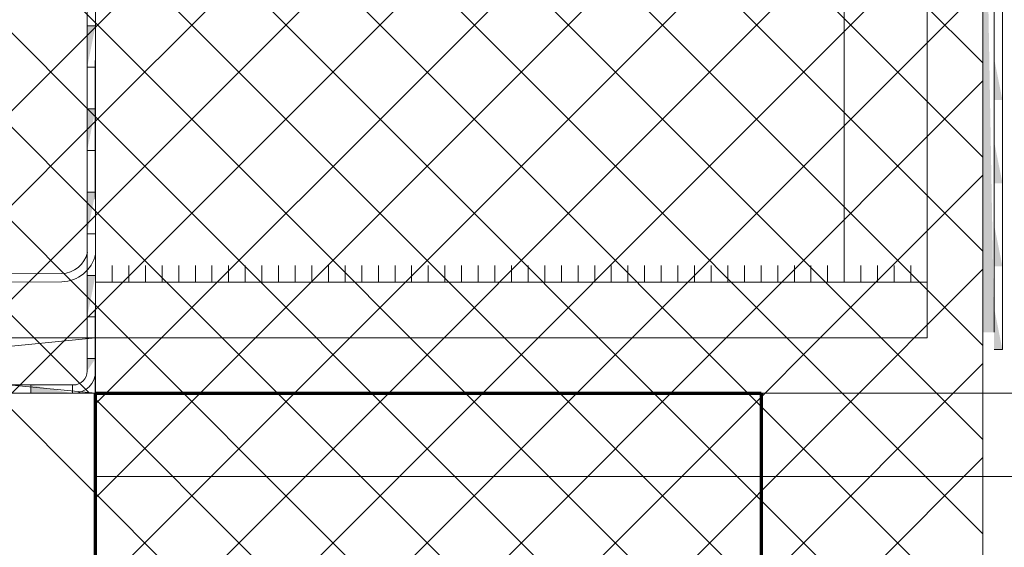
# Model space of a CAD drawing. Header units: millimetres. Extents: x 0 to 96, y -6 to 70.6.
# Tile 8 of 138: x 24.1 to 25, y -3.3 to -2.8. Entities that reach past the tile are written whole.
import ezdxf

# ---------------------------------------------------------------- set-up
doc = ezdxf.new("R2010")
doc.units = ezdxf.units.MM
doc.linetypes.add('HIDDEN', pattern=[0.375, 0.25, -0.125])
doc.styles.add('Arial Narrow', font='ARIALN.TTF')
doc.dimstyles.new('Arch_Strakon_dimstyle', dxfattribs={"dimtxt": 15.75, "dimasz": 1, "dimexe": 1.25, "dimexo": 0.0625, "dimgap": 1, "dimtad": 0, "dimdec": 3, "dimzin": 12, "dimdsep": 46, "dimtxsty": 'Arial Narrow', "dimblk": 'Arrowhead_Tick', "dimsah": 1, "dimcen": 0, "dimse1": 1, "dimse2": 1, "dimclrd": 6, "dimclrt": 2, "dimazin": 0, "dimtfac": 1, "dimtdec": 4, "dimtmove": 0, "dimatfit": 3, "dimldrblk": 'NONE', "dimfxl": 1, "dimtvp": 1, "dimtolj": 1, "dimtzin": 0, "dimlwd": 13, "dimarcsym": 2})

# ---------------------------------------------------------------- blocks, each defined once
blk = doc.blocks.new('Arrowhead_Tick')
at = {"color": 0, "linetype": 'Continuous', "lineweight": -2}
for p, q in [((0, 20), (0, -10)), ((-1, 0), (0, 0)), ((10, 0), (0, 0))]:
    blk.add_line(p, q, dxfattribs=at)
at = {"color": 2, "linetype": 'Continuous', "lineweight": 35}
blk.add_line((4.419, 4.419), (-4.419, -4.419), dxfattribs=at)
blk = doc.blocks.new('*D90')
at = {"color": 6, "linetype": 'Continuous', "lineweight": 13}
blk.add_line((24.20627, -1.33862), (25.23361, -1.33862), dxfattribs=at)
at = {"layer": 'Defpoints', "color": 0}
for p in [(25.24361, -1.33862), (25.24361, -3.8306), (24.19627, -4.55915)]:
    blk.add_point(p, dxfattribs=at)
at = {"color": 6, "lineweight": 13, "xscale": 0.01, "yscale": 0.01, "zscale": 0.01}
for p, rotation in [((25.24361, -1.33862), 360), ((24.19627, -1.33862), 180)]:
    blk.add_blockref('Arrowhead_Tick', p, dxfattribs=dict(at, rotation=rotation))
at = {"color": 5, "lineweight": 0, "insert": (24.71994, -1.19928), "char_height": 0.175, "attachment_point": 5, "style": 'Arial Narrow'}
blk.add_mtext('\\A1;209', dxfattribs=at)
blk = doc.blocks.new('_None')
blk = doc.blocks.new('*D215')
at = {"color": 6, "linetype": 'Continuous', "lineweight": 13}
blk.add_line((24.20627, -0.16909), (32.79428, -0.16909), dxfattribs=at)
at = {"layer": 'Defpoints', "color": 0}
for p in [(32.80428, -0.16909), (32.80428, -1.66753), (24.19627, -4.55915)]:
    blk.add_point(p, dxfattribs=at)
at = {"color": 6, "lineweight": 13, "xscale": 0.01, "yscale": 0.01, "zscale": 0.01}
blk.add_blockref('Arrowhead_Tick', (32.80428, -0.16909), dxfattribs=at)
at = {"color": 6, "lineweight": 13, "xscale": 0.01, "yscale": 0.01, "zscale": 0.01, "rotation": 180}
blk.add_blockref('Arrowhead_Tick', (24.19627, -0.16909), dxfattribs=at)
at = {"color": 2, "lineweight": 0, "insert": (28.50027, -0.04003), "char_height": 0.1575, "attachment_point": 5, "style": 'Arial Narrow'}
blk.add_mtext('\\A1;1722', dxfattribs=at)

msp = doc.modelspace()

# ---------------------------------------------------------------- hatches: boundary and pattern name
at = {"lineweight": 13, "true_color": 0xff0000}
for points in [[(24.9962649, -2.5323459), (24.9962712, -2.7091534), (24.9962712, -3.1041534), (25.0063717, -3.1041534)], [(24.1887675, -2.8653991), (24.1887675, -2.8278991), (24.1962676, -2.8278991)], [(25.0063717, -2.8573459), (25.0138717, -2.8948459), (25.0063717, -2.8948459)], [(24.1887675, -2.9403991), (24.1887675, -2.9028991), (24.1962676, -2.9028991)], [(25.0063717, -2.932346), (25.0138717, -2.9698459), (25.0063717, -2.9698459)], [(24.1887675, -3.015399), (24.1887675, -2.977899), (24.1962676, -2.977899)], [(25.0063717, -3.0073459), (25.0138717, -3.0448459), (25.0063717, -3.0448459)], [(24.1887675, -3.090399), (24.1887675, -3.052899), (24.1962676, -3.052899)], [(25.0063717, -3.0823459), (25.0138717, -3.119846), (25.0063717, -3.119846)], [(24.1887676, -3.1391492), (24.1887675, -3.127899), (24.1962676, -3.127899)], [(24.138043, -3.1516492), (24.138043, -3.1591492), (24.175543, -3.1591492)]]:
    msp.add_hatch(color=1, dxfattribs=at).paths.add_polyline_path(points)

# ---------------------------------------------------------------- linework, layer by layer
at = {"color": 3, "linetype": 'HIDDEN', "lineweight": 25, "ltscale": 0.5}
msp.add_line((24.1962676, -4.5591492), (24.1962676, -1.0037095), dxfattribs=at)
at = {"color": 6, "linetype": 'Continuous', "lineweight": 13}
for p, q in [((24.8712675, -3.0591492), (24.8712675, -2.1591471)), ((24.9962649, -3.1041534), (24.9962649, -2.3491774)), ((25.0063717, -2.349181), (25.0063717, -3.1041534)), ((24.1887676, -3.1391492), (24.1887675, -2.3778992)), ((24.1962676, -2.3778992), (24.1962676, -3.1391492)), ((24.1962676, -2.3991472), (24.1962676, -3.1041492)), ((24.9460955, -2.4009942), (24.9460955, -3.0591492)), ((24.6163156, -2.4091472), (24.1962676, -2.8291952)), ((24.7011684, -2.4091472), (24.1962676, -2.914048)), ((24.7860212, -2.4091472), (24.1962676, -2.9989008)), ((24.870874, -2.4091472), (24.1962676, -3.0837536)), ((24.9557268, -2.4091472), (24.1962676, -3.1686064)), ((24.6163156, -2.4091472), (24.1962676, -2.8291952)), ((24.7011684, -2.4091472), (24.1962676, -2.914048)), ((24.7860212, -2.4091472), (24.1962676, -2.9989008)), ((24.870874, -2.4091472), (24.1962676, -3.0837536)), ((24.9557268, -2.4091472), (24.1962676, -3.1686064)), ((24.2044853, -2.4091472), (24.9962676, -3.2009294)), ((24.2044853, -2.4091472), (24.9962676, -3.2009294)), ((24.2893381, -2.4091472), (24.9962676, -3.1160766)), ((24.2893381, -2.4091472), (24.9962676, -3.1160766)), ((24.3741909, -2.4091472), (24.9962676, -3.0312238)), ((24.3741909, -2.4091472), (24.9962676, -3.0312238)), ((24.4590437, -2.4091472), (24.9962676, -2.946371)), ((24.4590437, -2.4091472), (24.9962676, -2.946371)), ((24.5438965, -2.4091472), (24.9962676, -2.8615182)), ((24.5438965, -2.4091472), (24.9962676, -2.8615182)), ((24.9962677, -4.9117746), (24.9962688, -2.4091423)), ((24.9962677, -4.9117746), (24.9962688, -2.4091423)), ((24.9962676, -2.4534592), (24.1962676, -3.2534592)), ((24.9962676, -2.4534592), (24.1962676, -3.2534592)), ((25.0063717, -3.1041534), (25.0063717, -2.4823459)), ((25.0138717, -2.4823459), (25.0138717, -3.1041534)), ((24.1962676, -2.4857822), (24.9962676, -3.2857822)), ((24.1962676, -2.4857822), (24.9962676, -3.2857822)), ((23.540812, -2.5091492), (24.190812, -3.1591492)), ((23.6256648, -2.5091492), (24.1962676, -3.0797519)), ((23.7105176, -2.5091492), (24.1962676, -2.9948991)), ((23.7953704, -2.5091492), (24.1962676, -2.9100463)), ((23.8802232, -2.5091492), (24.1962676, -2.8251935)), ((24.9962676, -2.538312), (24.1962676, -3.338312)), ((24.9962676, -2.538312), (24.1962676, -3.338312)), ((24.1962676, -2.570635), (24.9962676, -3.370635)), ((24.1962676, -2.570635), (24.9962676, -3.370635)), ((24.9962676, -2.6231649), (24.1962676, -3.4231649)), ((24.9962676, -2.6231649), (24.1962676, -3.4231649)), ((24.1962676, -2.6554879), (24.9962676, -3.4554879)), ((24.1962676, -2.6554879), (24.9962676, -3.4554879)), ((24.9962676, -2.7080177), (24.1962676, -3.5080177)), ((24.9962676, -2.7080177), (24.1962676, -3.5080177)), ((24.1962676, -2.7403407), (24.9962676, -3.5403407)), ((24.1962676, -2.7403407), (24.9962676, -3.5403407)), ((24.9962676, -2.7928705), (24.1962676, -3.5928705)), ((24.9962676, -2.7928705), (24.1962676, -3.5928705)), ((24.1962676, -2.8291952), (23.8663136, -3.1591492)), ((24.1962676, -2.8251935), (24.9962676, -3.6251935)), ((24.1962676, -2.8251935), (24.9962676, -3.6251935)), ((25.0063717, -2.8573459), (25.0063717, -2.8948459)), ((25.0138717, -2.8948459), (25.0138717, -2.8573459)), ((24.9962676, -2.8777233), (24.1962676, -3.6777233)), ((24.9962676, -2.8777233), (24.1962676, -3.6777233)), ((24.1962676, -2.9100463), (24.9962676, -3.7100463)), ((24.1962676, -2.9100463), (24.9962676, -3.7100463)), ((24.1962676, -2.914048), (23.9511664, -3.1591492)), ((25.0063717, -2.932346), (25.0063717, -2.9698459)), ((25.0138717, -2.9698459), (25.0138717, -2.932346)), ((24.9962676, -2.9625761), (24.1962676, -3.7625761)), ((24.9962676, -2.9625761), (24.1962676, -3.7625761)), ((24.1962676, -2.9989008), (24.0360192, -3.1591492)), ((24.1962676, -2.9948991), (24.9962676, -3.7948991)), ((24.1962676, -2.9948991), (24.9962676, -3.7948991)), ((25.0063717, -3.0073459), (25.0063717, -3.0448459)), ((25.0138717, -3.0448459), (25.0138717, -3.0073459)), ((24.2112675, -3.0591472), (24.2112675, -3.0441472)), ((24.2262675, -3.0591492), (24.2262675, -3.0441492)), ((24.2412675, -3.0591492), (24.2412675, -3.0441492)), ((24.2562675, -3.0591472), (24.2562675, -3.0441472)), ((24.2712675, -3.0591472), (24.2712675, -3.0441472)), ((24.2862675, -3.0591472), (24.2862675, -3.0441472)), ((24.3012675, -3.0591492), (24.3012675, -3.0441492)), ((24.3162675, -3.0591492), (24.3162675, -3.0441492)), ((24.3312675, -3.0591492), (24.3312675, -3.0441492)), ((24.3462675, -3.0591492), (24.3462675, -3.0441492)), ((24.3612675, -3.0591492), (24.3612675, -3.0441492)), ((24.3762675, -3.0591492), (24.3762675, -3.0441492)), ((24.3912675, -3.0591492), (24.3912675, -3.0441492)), ((24.4062675, -3.0591492), (24.4062675, -3.0441492)), ((24.4212675, -3.0591492), (24.4212675, -3.0441492)), ((24.4362675, -3.0591492), (24.4362675, -3.0441492)), ((24.4512675, -3.0591492), (24.4512675, -3.0441492)), ((24.4662675, -3.0591492), (24.4662675, -3.0441492)), ((24.4812675, -3.0591492), (24.4812675, -3.0441492)), ((24.4962675, -3.0591492), (24.4962675, -3.0441492)), ((24.5112675, -3.0591492), (24.5112675, -3.0441492)), ((24.5262675, -3.0591492), (24.5262675, -3.0441492)), ((24.5412675, -3.0591492), (24.5412675, -3.0441492)), ((24.5562675, -3.0591492), (24.5562675, -3.0441492)), ((24.5712675, -3.0591492), (24.5712675, -3.0441492)), ((24.5862675, -3.0591492), (24.5862675, -3.0441492)), ((24.6012675, -3.0591492), (24.6012675, -3.0441492)), ((24.6162675, -3.0591492), (24.6162675, -3.0441492)), ((24.6312675, -3.0591492), (24.6312675, -3.0441492)), ((24.6462675, -3.0591492), (24.6462675, -3.0441492)), ((24.6612675, -3.0591492), (24.6612675, -3.0441492)), ((24.6762675, -3.0591492), (24.6762675, -3.0441492)), ((24.6912675, -3.0591492), (24.6912675, -3.0441492)), ((24.7062675, -3.0591492), (24.7062675, -3.0441492)), ((24.7212675, -3.0591492), (24.7212675, -3.0441492)), ((24.7362675, -3.0591492), (24.7362675, -3.0441492)), ((24.7512675, -3.0591492), (24.7512675, -3.0441492)), ((24.7662675, -3.0591492), (24.7662675, -3.0441492)), ((24.7812675, -3.0591492), (24.7812675, -3.0441492)), ((24.7962675, -3.0591492), (24.7962675, -3.0441492)), ((24.8112675, -3.0591492), (24.8112675, -3.0441492)), ((24.8262675, -3.0591492), (24.8262675, -3.0441492)), ((24.8412675, -3.0591492), (24.8412675, -3.0441492)), ((24.8562675, -3.0591492), (24.8562675, -3.0441492)), ((24.8712675, -3.0591492), (24.8712675, -3.0441492)), ((24.8862675, -3.0591492), (24.8862675, -3.0441492)), ((24.9012675, -3.0591492), (24.9012675, -3.0441492)), ((24.9162675, -3.0591492), (24.9162675, -3.0441492)), ((24.9312675, -3.0591492), (24.9312675, -3.0441492)), ((24.1657047, -3.0512283), (24.0287092, -3.0516507)), ((24.9962676, -3.0474289), (24.1962676, -3.8474289)), ((24.9962676, -3.0474289), (24.1962676, -3.8474289)), ((24.1657737, -3.0587283), (24.0287092, -3.0591507)), ((24.1962676, -3.0591492), (24.9460955, -3.0591492)), ((24.9460955, -3.0591492), (24.9460955, -3.1091492)), ((24.1962676, -3.0797519), (24.9962676, -3.8797519)), ((24.1962676, -3.0797519), (24.9962676, -3.8797519)), ((24.1962676, -3.0837536), (24.120872, -3.1591492)), ((25.0063717, -3.0823459), (25.0063717, -3.1041534)), ((25.0138717, -3.1041534), (25.0138717, -3.0823459)), ((23.6887675, -3.1091492), (24.1962675, -3.1591492)), ((23.6887675, -3.1091492), (24.1962675, -3.1091492)), ((24.1962675, -3.1091492), (23.6887675, -3.1591492)), ((24.1962675, -3.1091492), (24.1962675, -3.1591492)), ((24.1962675, -3.1091492), (24.9460955, -3.1091492)), ((24.9962676, -3.1322817), (24.1962676, -3.9322817)), ((24.9962676, -3.1322817), (24.1962676, -3.9322817)), ((24.1962675, -3.1591492), (22.9566502, -3.1591492)), ((23.4947428, -3.1516492), (24.1762675, -3.1516492)), ((24.1762675, -3.1591492), (23.4947428, -3.1591492)), ((23.6761929, -3.1591492), (24.1962675, -3.1591492)), ((24.1962675, -3.1591492), (23.6887675, -3.1591492)), ((24.1059592, -3.1591492), (24.1962675, -3.2494576)), ((24.138043, -3.1591492), (24.138043, -3.1516492)), ((24.175543, -3.1516492), (24.175543, -3.1520049)), ((24.175543, -3.1516492), (24.175543, -3.1544701)), ((24.175543, -3.1516492), (24.175543, -3.1564697)), ((24.175543, -3.1516492), (24.175543, -3.157943)), ((24.175543, -3.1516492), (24.175543, -3.1588453)), ((24.175543, -3.1516492), (24.175543, -3.1591492)), ((24.1962676, -4.5591492), (24.1962675, -3.1591492)), ((32.5042757, -3.1591423), (24.1962676, -3.1591423)), ((24.1962676, -3.1646047), (24.9962676, -3.9646047)), ((24.1962676, -3.1646047), (24.9962676, -3.9646047)), ((24.9962676, -3.2171346), (24.1962676, -4.0171346)), ((24.9962676, -3.2171346), (24.1962676, -4.0171346)), ((32.5042757, -3.2341423), (24.1962676, -3.2341423)), ((24.1962675, -3.2494576), (24.9962676, -4.0494576)), ((24.1962675, -3.2494576), (24.9962676, -4.0494576))]:
    msp.add_line(p, q, dxfattribs=at)
at = {"color": 9, "linetype": 'Continuous', "lineweight": 0}
for p, q in [((25.0063717, -2.5323459), (25.0063717, -3.1041534)), ((24.9962712, -3.1041534), (24.9962712, -2.7091534)), ((24.1962676, -2.8278991), (24.1887675, -2.8278991)), ((24.1887675, -2.8278991), (24.1887675, -2.8653991)), ((24.1962676, -2.8653991), (24.1962676, -2.8278991)), ((24.1887675, -2.8653991), (24.1962676, -2.8653991)), ((24.1962676, -2.9028991), (24.1887675, -2.9028991)), ((24.1887675, -2.9028991), (24.1887675, -2.9403991)), ((24.1962676, -2.9403991), (24.1962676, -2.9028991)), ((24.1887675, -2.9403991), (24.1962676, -2.9403991)), ((24.1962676, -2.977899), (24.1887675, -2.977899)), ((24.1887675, -2.977899), (24.1887675, -3.015399)), ((24.1962676, -3.015399), (24.1962676, -2.977899)), ((24.1887675, -3.015399), (24.1962676, -3.015399)), ((24.1962676, -3.052899), (24.1887675, -3.052899)), ((24.1887675, -3.052899), (24.1887675, -3.090399)), ((24.1962676, -3.090399), (24.1962676, -3.052899)), ((25.0138717, -3.119846), (25.0138717, -3.0823459)), ((24.1887675, -3.090399), (24.1962676, -3.090399)), ((25.0063717, -3.119846), (25.0138717, -3.119846)), ((24.1962676, -3.127899), (24.1887675, -3.127899)), ((24.1887675, -3.127899), (24.1887676, -3.1391492))]:
    msp.add_line(p, q, dxfattribs=at)
at = {"color": 1, "linetype": 'Continuous', "lineweight": 70}
for p, q in [((24.1962676, -4.5591492), (24.1962675, -3.1591492)), ((24.1962675, -3.1591492), (24.7962676, -3.1591492)), ((24.7962676, -3.1591492), (24.7962676, -4.5591492))]:
    msp.add_line(p, q, dxfattribs=at)
at = {"color": 5, "linetype": 'Continuous', "lineweight": 18}
for p, q in [((24.7962676, -4.5591492), (24.7962676, -3.1591492)), ((24.7962676, -3.1591492), (25.1562676, -3.1591492))]:
    msp.add_line(p, q, dxfattribs=at)
at = {"color": 6, "linetype": 'Continuous', "lineweight": 13}
for centre, radius, start, end in [((24.165226, -3.026963), 0.0242699, 271.1301733, 347.7076277), ((24.165226, -3.026963), 0.0317699, 270.9878011, 347.7076277), ((24.1762675, -3.1391492), 0.02, 270, 0), ((24.1762675, -3.1391492), 0.0125, 269.9999646, 0)]:
    msp.add_arc(centre, radius, start, end, dxfattribs=at)

# ---------------------------------------------------------------- dimensions: what is measured, and where the dimension line sits
at = {"lineweight": 0}
for base, p2, text, override, picture, middle in [((32.8042757, -0.1690911), (32.8042757, -1.6675278), '1722', {"dimscale": 0.01, "dimtxt": 15.75, "dimasz": 1, "dimgap": 5, "dimtad": 1, "dimjust": 0, "dimtih": 0, "dimtoh": 0, "dimdec": 3, "dimdsep": 46, "dimtxsty": 'Arial Narrow', "dimclrd": 6, "dimclrt": 2, "dimtix": 1, "dimtofl": 255, "dimtmove": 0, "dimatfit": 2, "dimfxl": 0, "dimfxlon": 0, "dimtvp": 31.746032, "dimlwd": 13}, '*D215', (28.5002716, -0.1690911)), ((25.2436082, -1.3386212), (25.2436082, -3.8306016), '209', {"dimscale": 0.01, "dimtxt": 17.5, "dimasz": 1, "dimgap": 5, "dimtad": 1, "dimjust": 0, "dimtih": 0, "dimtoh": 0, "dimdec": 3, "dimdsep": 46, "dimtxsty": 'Arial Narrow', "dimclrd": 6, "dimclrt": 5, "dimtix": 1, "dimtofl": 255, "dimtmove": 0, "dimatfit": 2, "dimfxl": 0, "dimfxlon": 0, "dimtvp": 28.571429, "dimlwd": 13}, '*D90', (24.7199379, -1.3386212))]:
    dim = msp.add_linear_dim(base=base, p1=(24.1962676, -4.5591492), p2=p2, text=text, dimstyle='Arch_Strakon_dimstyle', override=override, dxfattribs=at)
    dim.commit()
    dim.dimension.update_dxf_attribs({"geometry": picture, "text_midpoint": middle, "dimtype": 160})

doc.saveas('drawing.dxf')
